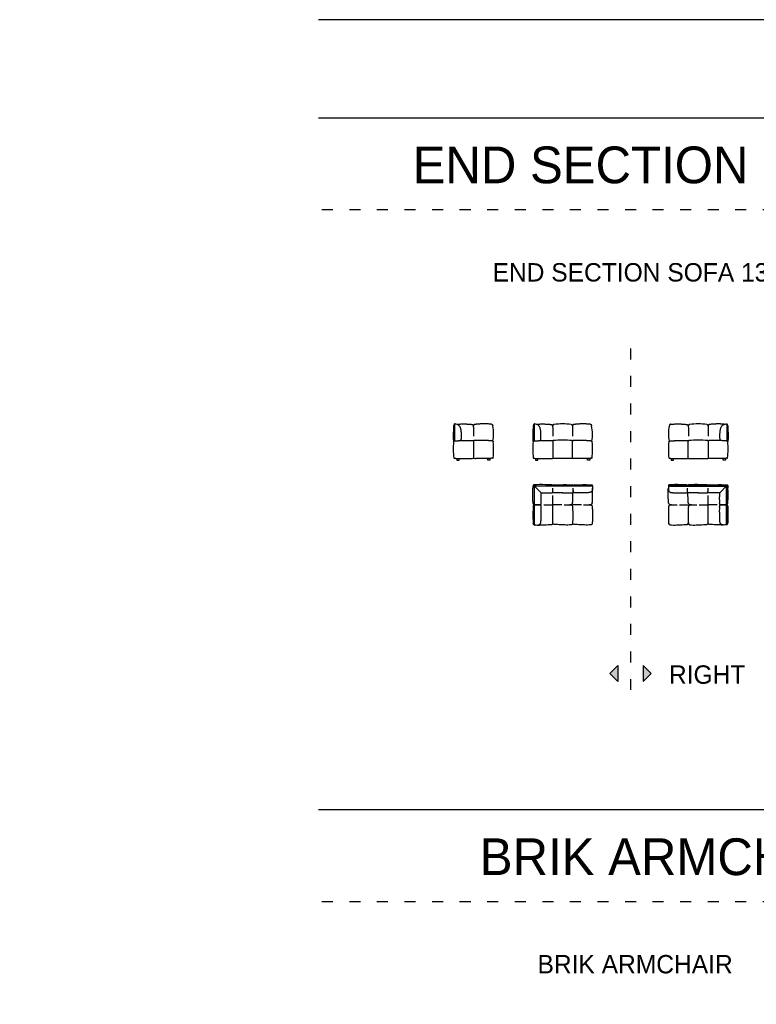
# Model space of a CAD drawing. Header units: millimetres. Extents: x -1609 to 20177350, y 5207 to 48962.
# Tile 2 of 14: x -1609 to 14427, y 25829 to 47265. Entities that reach past the tile are written whole.
import ezdxf

# ---------------------------------------------------------------- set-up
doc = ezdxf.new("R2010")
doc.units = ezdxf.units.MM
doc.linetypes.add('ACAD_ISO03W100', pattern=[30, 12, -18])
doc.layers.add('0. Text', color=7, linetype='Continuous')
doc.layers.add('1. Drawing', color=253, linetype='Continuous')
doc.styles.add('CENTURY_GOTHIC', font='GOTHIC.TTF')

msp = doc.modelspace()

# ---------------------------------------------------------------- hatches: boundary and pattern name
h = msp.add_hatch(color=256)
h.dxf.hatch_style = 1
h.paths.add_polyline_path([(11412, 33208), (11235, 33031), (11412, 32855)])
h = msp.add_hatch(color=256)
h.dxf.hatch_style = 1
h.paths.add_polyline_path([(11962, 32855), (12139, 33031), (11962, 33208)])

# ---------------------------------------------------------------- linework, layer by layer
for points in [[(59209, 47265), (4898, 47265)], [(11235, 33031), (11412, 33208), (11412, 32855), (11235, 33031)], [(12139, 33031), (11962, 33208), (11962, 32855), (12139, 33031)]]:
    msp.add_lwpolyline(points)
at = {"ltscale": 20}
for points in [[(59209, 45124), (4898, 45124)], [(59209, 30062), (4898, 30062)]]:
    msp.add_lwpolyline(points, dxfattribs=at)
at = {"linetype": 'ACAD_ISO03W100', "ltscale": 20}
for points in [[(59209, 43124), (4898, 43124)], [(11687, 40110), (11687, 32678)], [(59209, 28062), (4898, 28062)]]:
    msp.add_lwpolyline(points, dxfattribs=at)
at = {"layer": '1. Drawing', "linetype": 'Continuous'}
for p, q in [((7853, 38462), (7853, 38094)), ((7858, 38462), (7858, 38094)), ((8271, 38391), (8271, 38200)), ((9585, 38461), (9585, 38093)), ((9590, 38461), (9590, 38093)), ((9996, 38390), (9996, 38199)), ((10426, 38390), (10426, 38199)), ((12948, 38390), (12948, 38199)), ((13378, 38390), (13378, 38199)), ((13784, 38461), (13784, 38093)), ((13789, 38461), (13789, 38093)), ((8269, 38093), (8269, 38083)), ((8269, 38093), (8269, 38083)), ((9994, 38092), (9994, 38082)), ((9995, 38092), (9994, 38082)), ((10427, 38092), (10428, 38082)), ((10428, 38092), (10428, 38082)), ((12946, 38092), (12946, 38082)), ((12947, 38092), (12946, 38082)), ((13379, 38092), (13380, 38082)), ((13380, 38092), (13380, 38082)), ((9594, 37109), (9594, 36265)), ((9599, 37114), (10858, 37114)), ((10858, 37109), (9599, 37109)), ((9599, 36265), (9599, 37109)), ((12515, 37109), (13775, 37109)), ((13775, 37114), (12516, 37114)), ((13775, 36265), (13775, 37109)), ((13780, 37109), (13780, 36265))]:
    msp.add_line(p, q, dxfattribs=at)
for points in [[(7983, 38103), (7987, 38104), (7990, 38106), (7993, 38109), (7996, 38113), (7998, 38117), (8000, 38122), (8002, 38126), (8004, 38130), (8005, 38135), (8006, 38140), (8006, 38145), (8007, 38150), (8007, 38156), (8008, 38163), (8008, 38171), (8008, 38179), (8008, 38187), (8008, 38195), (8007, 38203), (8007, 38210), (8007, 38217), (8007, 38223), (8007, 38229), (8006, 38235), (8006, 38282), (8005, 38289), (8005, 38297), (8004, 38305), (8003, 38314), (8002, 38323), (8000, 38333), (7998, 38343), (7996, 38353), (7993, 38363), (7990, 38373), (7987, 38383), (7983, 38392), (7978, 38401), (7973, 38410), (7967, 38418), (7961, 38425), (7954, 38432), (7946, 38438), (7939, 38443), (7931, 38448), (7923, 38452), (7915, 38455)], [(8269, 38083), (8269, 37721)], [(9994, 38082), (9994, 37720)], [(10428, 37720), (10428, 38082)], [(12946, 37720), (12946, 38082)], [(13380, 38082), (13380, 37720)], [(7929, 37714), (8218, 37714)], [(8609, 37714), (8320, 37714)], [(10022, 37138), (10159, 37141), (10227, 37144), (10292, 37144), (10357, 37141), (10421, 37136)], [(10467, 37136), (10589, 37141), (10654, 37144), (10722, 37144), (10786, 37141), (10851, 37136)], [(10855, 37132), (10858, 37114)], [(10858, 37109), (10860, 37100), (10862, 37067), (10862, 37033)], [(12515, 37109), (12514, 37100), (12512, 37067), (12512, 37033)], [(12519, 37132), (12516, 37114)], [(12907, 37136), (12785, 37141), (12720, 37144), (12652, 37144), (12588, 37141), (12523, 37136)], [(13352, 37138), (13215, 37141), (13147, 37144), (13082, 37144), (13017, 37141), (12953, 37136)], [(9594, 36703), (9646, 36703), (9651, 36703), (9655, 36703), (9659, 36703), (9663, 36703), (9667, 36703), (9670, 36703), (9674, 36703), (9677, 36703), (9680, 36703), (9683, 36703), (9686, 36703), (9689, 36703), (9692, 36703), (9694, 36703), (9697, 36703), (9699, 36703), (9701, 36703), (9703, 36703), (9705, 36703), (9707, 36703), (9709, 36703), (9711, 36703), (9712, 36703), (9715, 36703), (9718, 36704), (9720, 36704), (9722, 36704), (9724, 36704), (9726, 36704), (9727, 36704), (9728, 36705), (9729, 36705), (9730, 36705), (9732, 36706), (9733, 36707), (9735, 36708), (9736, 36709), (9737, 36710), (9738, 36712), (9739, 36714), (9740, 36716), (9741, 36718), (9742, 36720), (9742, 36722), (9743, 36725), (9743, 36728), (9744, 36731), (9744, 36734), (9744, 36737), (9745, 36740), (9745, 36744), (9745, 36748), (9745, 36751), (9744, 36756), (9744, 36760), (9744, 36764), (9744, 36769), (9745, 36865), (9745, 36870), (9745, 36875), (9744, 36881), (9744, 36886), (9744, 36892), (9744, 36898), (9744, 36910), (9744, 36923), (9744, 36929), (9744, 36935), (9743, 36940), (9743, 36944)], [(9764, 36964), (9767, 36964), (9773, 36964), (9779, 36964), (9785, 36964), (9801, 36964), (9813, 36964), (9819, 36964), (9825, 36964), (9830, 36963), (9836, 36963), (9841, 36963), (9846, 36963), (9932, 36964), (9937, 36964), (9941, 36964), (9946, 36963), (9950, 36963), (9954, 36963), (9957, 36963), (9961, 36963), (9964, 36963), (9968, 36964), (9971, 36964), (9974, 36964), (9976, 36965), (9979, 36966), (9981, 36966), (9984, 36967), (9986, 36968), (9988, 36969), (9989, 36970), (9991, 36971), (9992, 36972), (9993, 36973), (9994, 36975), (9995, 36976), (9996, 36978), (9996, 36979), (9997, 36980), (9997, 36981), (9997, 36982), (9997, 36984), (9997, 36986), (9998, 36988), (9998, 36990), (9998, 36993), (9998, 36996), (9998, 36997), (9998, 36999), (9998, 37001), (9998, 37003), (9998, 37005), (9998, 37007), (9998, 37009), (9998, 37011), (9998, 37014), (9998, 37016), (9998, 37019), (9998, 37022), (9998, 37025), (9998, 37028), (9998, 37031), (9998, 37034), (9998, 37038), (9998, 37041), (9998, 37045), (9998, 37049), (9998, 37053), (9998, 37057), (9998, 37061), (9998, 37066)], [(10214, 36964), (10208, 36964), (10196, 36964), (10183, 36964), (10177, 36964), (10172, 36964), (10166, 36963), (10160, 36963), (10155, 36963), (10150, 36963), (10064, 36964), (10059, 36964), (10055, 36964), (10051, 36963), (10046, 36963), (10043, 36963), (10039, 36963), (10035, 36963), (10032, 36963), (10029, 36964), (10026, 36964), (10023, 36964), (10020, 36965), (10017, 36966), (10015, 36966), (10013, 36967), (10011, 36968), (10009, 36969), (10007, 36970), (10005, 36971), (10004, 36972), (10003, 36973), (10002, 36975), (10001, 36976), (10000, 36978), (10000, 36979), (10000, 36980), (9999, 36981), (9999, 36982), (9999, 36984), (9999, 36986), (9999, 36988), (9999, 36990), (9999, 36993), (9998, 36996), (9998, 36997), (9998, 36999), (9998, 37001), (9998, 37003), (9998, 37005), (9998, 37007), (9998, 37009), (9998, 37011), (9998, 37014), (9998, 37016), (9998, 37019), (9998, 37022), (9998, 37025), (9998, 37028), (9998, 37031), (9998, 37034), (9998, 37038), (9998, 37041), (9998, 37045), (9998, 37049), (9998, 37053), (9998, 37057), (9998, 37061), (9998, 37066)], [(9998, 36302), (9998, 36904)], [(9998, 36302), (9998, 36904)], [(9998, 36302), (9998, 36904)], [(9998, 36302), (9998, 36904)], [(10209, 36964), (10213, 36964), (10218, 36964), (10228, 36964), (10234, 36964), (10246, 36964), (10258, 36964), (10264, 36964), (10270, 36964), (10276, 36963), (10281, 36963), (10286, 36963), (10292, 36963), (10377, 36964), (10382, 36964), (10387, 36964), (10391, 36963), (10395, 36963), (10399, 36963), (10403, 36963), (10406, 36963), (10410, 36963), (10413, 36964), (10416, 36964), (10419, 36964), (10421, 36965), (10424, 36966), (10426, 36966), (10429, 36967), (10431, 36968), (10433, 36969), (10434, 36970), (10436, 36971), (10437, 36972), (10439, 36973), (10440, 36975), (10441, 36976), (10441, 36978), (10442, 36979), (10442, 36980), (10442, 36981), (10442, 36982), (10442, 36984), (10443, 36986), (10443, 36988), (10443, 36990), (10443, 36993), (10443, 36996), (10443, 36997), (10443, 36999), (10443, 37001), (10443, 37003), (10443, 37005), (10443, 37007), (10443, 37009), (10443, 37011), (10443, 37014), (10443, 37016), (10443, 37019), (10443, 37022), (10443, 37025), (10443, 37028), (10443, 37031), (10443, 37034), (10443, 37038), (10443, 37041), (10443, 37045), (10443, 37049), (10443, 37053), (10443, 37057), (10443, 37061), (10443, 37066)], [(10583, 36963), (10509, 36964), (10505, 36964), (10500, 36964), (10496, 36963), (10492, 36963), (10488, 36963), (10484, 36963), (10481, 36963), (10477, 36963), (10474, 36964), (10471, 36964), (10468, 36964), (10465, 36965), (10463, 36966), (10460, 36966), (10458, 36967), (10456, 36968), (10454, 36969), (10452, 36970), (10451, 36971), (10449, 36972), (10448, 36973), (10447, 36975), (10446, 36976), (10445, 36978), (10445, 36979), (10445, 36980), (10445, 36981), (10444, 36982), (10444, 36984), (10444, 36986), (10444, 36988), (10444, 36990), (10444, 36993), (10444, 36996), (10444, 36997), (10444, 36999), (10444, 37001), (10444, 37003), (10444, 37005), (10444, 37007), (10444, 37009), (10444, 37011), (10443, 37014), (10443, 37016), (10443, 37019), (10443, 37022), (10443, 37025), (10443, 37028), (10443, 37031), (10443, 37034), (10443, 37038), (10443, 37041), (10443, 37045), (10443, 37049), (10443, 37053), (10443, 37057), (10443, 37061), (10443, 37066)], [(10862, 37073), (10862, 37070), (10862, 37067), (10862, 37062), (10861, 37057), (10861, 37052), (10861, 37048), (10860, 37044), (10860, 37040), (10859, 37036), (10859, 37033), (10859, 37030), (10858, 37027), (10858, 37025), (10857, 37022), (10857, 37020), (10856, 37018), (10856, 37016), (10856, 37015), (10855, 37013), (10855, 37012), (10854, 37011), (10853, 37008), (10852, 37006), (10852, 37005), (10851, 37003), (10849, 37000), (10847, 36997), (10846, 36994), (10844, 36992), (10842, 36990), (10839, 36987), (10838, 36986), (10836, 36985), (10835, 36984), (10833, 36983), (10831, 36982), (10830, 36981), (10828, 36980), (10825, 36979), (10823, 36978), (10821, 36977), (10818, 36976), (10815, 36975), (10812, 36974), (10809, 36974), (10806, 36973), (10802, 36972), (10799, 36972), (10795, 36971), (10788, 36970), (10780, 36969), (10773, 36969), (10765, 36968), (10758, 36968), (10751, 36967), (10737, 36967), (10723, 36966), (10716, 36966), (10709, 36965), (10705, 36965), (10701, 36965), (10697, 36965), (10693, 36965), (10689, 36965), (10681, 36965), (10676, 36965), (10671, 36965), (10666, 36965), (10661, 36964), (10655, 36964), (10649, 36964), (10643, 36964), (10637, 36964), (10625, 36964), (10613, 36964), (10607, 36964), (10601, 36964), (10595, 36963), (10590, 36963), (10583, 36963)], [(12512, 37073), (12512, 37070), (12512, 37067), (12512, 37062), (12513, 37057), (12513, 37052), (12513, 37048), (12514, 37044), (12514, 37040), (12515, 37036), (12515, 37033), (12515, 37030), (12516, 37027), (12516, 37025), (12517, 37022), (12517, 37020), (12518, 37018), (12518, 37016), (12518, 37015), (12519, 37013), (12519, 37012), (12520, 37011), (12521, 37008), (12522, 37006), (12522, 37005), (12523, 37003), (12525, 37000), (12527, 36997), (12528, 36994), (12530, 36992), (12532, 36990), (12535, 36987), (12536, 36986), (12538, 36985), (12539, 36984), (12541, 36983), (12543, 36982), (12544, 36981), (12546, 36980), (12549, 36979), (12551, 36978), (12553, 36977), (12556, 36976), (12559, 36975), (12562, 36974), (12565, 36974), (12568, 36973), (12572, 36972), (12575, 36972), (12579, 36971), (12586, 36970), (12594, 36969), (12601, 36969), (12609, 36968), (12616, 36968), (12623, 36967), (12637, 36967), (12651, 36966), (12658, 36966), (12665, 36965), (12669, 36965), (12673, 36965), (12677, 36965), (12681, 36965), (12685, 36965), (12693, 36965), (12698, 36965), (12703, 36965), (12708, 36965), (12713, 36964), (12719, 36964), (12725, 36964), (12731, 36964), (12737, 36964), (12749, 36964), (12761, 36964), (12767, 36964), (12773, 36964), (12778, 36963), (12784, 36963), (12790, 36963)], [(12790, 36963), (12865, 36964), (12869, 36964), (12874, 36964), (12878, 36963), (12882, 36963), (12886, 36963), (12890, 36963), (12893, 36963), (12897, 36963), (12900, 36964), (12903, 36964), (12906, 36964), (12909, 36965), (12911, 36966), (12914, 36966), (12916, 36967), (12918, 36968), (12920, 36969), (12922, 36970), (12923, 36971), (12925, 36972), (12926, 36973), (12927, 36975), (12928, 36976), (12929, 36978), (12929, 36979), (12929, 36980), (12929, 36981), (12930, 36982), (12930, 36984), (12930, 36986), (12930, 36988), (12930, 36990), (12930, 36993), (12930, 36996), (12930, 36997), (12930, 36999), (12930, 37001), (12930, 37003), (12930, 37005), (12930, 37007), (12930, 37009), (12930, 37011), (12930, 37014), (12930, 37016), (12930, 37019), (12930, 37022), (12930, 37025), (12930, 37028), (12930, 37031), (12931, 37034), (12931, 37038), (12931, 37041), (12931, 37045), (12931, 37049), (12931, 37053), (12931, 37057), (12931, 37061), (12931, 37066)], [(13165, 36964), (13161, 36964), (13155, 36964), (13146, 36964), (13140, 36964), (13128, 36964), (13116, 36964), (13110, 36964), (13104, 36964), (13098, 36963), (13093, 36963), (13088, 36963), (13082, 36963), (12996, 36964), (12992, 36964), (12987, 36964), (12983, 36963), (12979, 36963), (12975, 36963), (12971, 36963), (12968, 36963), (12964, 36963), (12961, 36964), (12958, 36964), (12955, 36964), (12952, 36965), (12950, 36966), (12948, 36966), (12945, 36967), (12943, 36968), (12941, 36969), (12940, 36970), (12938, 36971), (12937, 36972), (12935, 36973), (12934, 36975), (12933, 36976), (12933, 36978), (12932, 36979), (12932, 36980), (12932, 36981), (12932, 36982), (12932, 36984), (12931, 36986), (12931, 36988), (12931, 36990), (12931, 36993), (12931, 36996), (12931, 36997), (12931, 36999), (12931, 37001), (12931, 37003), (12931, 37005), (12931, 37007), (12931, 37009), (12931, 37011), (12931, 37014), (12931, 37016), (12931, 37019), (12931, 37022), (12931, 37025), (12931, 37028), (12931, 37031), (12931, 37034), (12931, 37038), (12931, 37041), (12931, 37045), (12931, 37049), (12931, 37053), (12931, 37057), (12931, 37061), (12931, 37066)], [(13160, 36964), (13166, 36964), (13178, 36964), (13191, 36964), (13197, 36964), (13202, 36964), (13208, 36963), (13214, 36963), (13219, 36963), (13224, 36963), (13310, 36964), (13315, 36964), (13319, 36964), (13323, 36963), (13327, 36963), (13331, 36963), (13335, 36963), (13339, 36963), (13342, 36963), (13345, 36964), (13348, 36964), (13351, 36964), (13354, 36965), (13357, 36966), (13359, 36966), (13361, 36967), (13363, 36968), (13365, 36969), (13367, 36970), (13369, 36971), (13370, 36972), (13371, 36973), (13372, 36975), (13373, 36976), (13374, 36978), (13374, 36979), (13374, 36980), (13375, 36981), (13375, 36982), (13375, 36984), (13375, 36986), (13375, 36988), (13375, 36990), (13375, 36993), (13376, 36996), (13376, 36997), (13376, 36999), (13376, 37001), (13376, 37003), (13376, 37005), (13376, 37007), (13376, 37009), (13376, 37011), (13376, 37014), (13376, 37016), (13376, 37019), (13376, 37022), (13376, 37025), (13376, 37028), (13376, 37031), (13376, 37034), (13376, 37038), (13376, 37041), (13376, 37045), (13376, 37049), (13376, 37053), (13376, 37057), (13376, 37061), (13376, 37066)], [(13610, 36964), (13606, 36964), (13601, 36964), (13595, 36964), (13589, 36964), (13573, 36964), (13561, 36964), (13555, 36964), (13549, 36964), (13544, 36963), (13538, 36963), (13533, 36963), (13528, 36963), (13442, 36964), (13437, 36964), (13433, 36964), (13428, 36963), (13424, 36963), (13420, 36963), (13417, 36963), (13413, 36963), (13410, 36963), (13406, 36964), (13403, 36964), (13400, 36964), (13398, 36965), (13395, 36966), (13393, 36966), (13390, 36967), (13388, 36968), (13386, 36969), (13385, 36970), (13383, 36971), (13382, 36972), (13381, 36973), (13379, 36975), (13379, 36976), (13378, 36978), (13378, 36979), (13377, 36980), (13377, 36981), (13377, 36982), (13377, 36984), (13377, 36986), (13376, 36988), (13376, 36990), (13376, 36993), (13376, 36996), (13376, 36997), (13376, 36999), (13376, 37001), (13376, 37003), (13376, 37005), (13376, 37007), (13376, 37009), (13376, 37011), (13376, 37014), (13376, 37016), (13376, 37019), (13376, 37022), (13376, 37025), (13376, 37028), (13376, 37031), (13376, 37034), (13376, 37038), (13376, 37041), (13376, 37045), (13376, 37049), (13376, 37053), (13376, 37057), (13376, 37061), (13376, 37066)], [(13376, 36302), (13376, 36904)], [(13376, 36302), (13376, 36904)], [(13376, 36302), (13376, 36904)], [(13376, 36302), (13376, 36904)], [(13780, 36703), (13728, 36703), (13723, 36703), (13719, 36703), (13715, 36703), (13711, 36703), (13707, 36703), (13704, 36703), (13700, 36703), (13697, 36703), (13694, 36703), (13691, 36703), (13688, 36703), (13685, 36703), (13682, 36703), (13680, 36703), (13677, 36703), (13675, 36703), (13673, 36703), (13671, 36703), (13669, 36703), (13667, 36703), (13665, 36703), (13663, 36703), (13662, 36703), (13659, 36703), (13656, 36704), (13654, 36704), (13652, 36704), (13650, 36704), (13648, 36704), (13647, 36704), (13646, 36705), (13645, 36705), (13644, 36705), (13642, 36706), (13641, 36707), (13639, 36708), (13638, 36709), (13637, 36710), (13636, 36712), (13635, 36714), (13634, 36716), (13633, 36718), (13632, 36720), (13632, 36722), (13631, 36725), (13631, 36728), (13630, 36731), (13630, 36734), (13630, 36737), (13629, 36740), (13629, 36744), (13629, 36748), (13629, 36751), (13630, 36756), (13630, 36760), (13630, 36764), (13630, 36769), (13629, 36865), (13629, 36870), (13629, 36875), (13630, 36881), (13630, 36886), (13630, 36892), (13630, 36898), (13630, 36910), (13630, 36923), (13630, 36929), (13630, 36935), (13631, 36940), (13631, 36944)], [(9662, 36264), (9664, 36264), (9668, 36264), (9672, 36265), (9675, 36265), (9678, 36266), (9681, 36266), (9683, 36266), (9686, 36267), (9688, 36267), (9690, 36268), (9692, 36268), (9693, 36269), (9695, 36269), (9696, 36270), (9697, 36270), (9700, 36271), (9702, 36272), (9703, 36273), (9705, 36273), (9708, 36275), (9711, 36277), (9713, 36279), (9716, 36280), (9718, 36283), (9721, 36285), (9722, 36286), (9723, 36288), (9724, 36289), (9725, 36291), (9726, 36293), (9727, 36295), (9728, 36297), (9729, 36299), (9730, 36301), (9731, 36304), (9732, 36306), (9733, 36309), (9734, 36312), (9734, 36315), (9735, 36318), (9736, 36322), (9736, 36325), (9737, 36329), (9738, 36336), (9739, 36344), (9739, 36352), (9740, 36359), (9740, 36366), (9741, 36373), (9741, 36387), (9742, 36401), (9742, 36408), (9742, 36415), (9743, 36419), (9743, 36423), (9743, 36427), (9743, 36431), (9743, 36435), (9743, 36440), (9743, 36445), (9743, 36450), (9743, 36455), (9743, 36460), (9743, 36466), (9744, 36472), (9744, 36477), (9744, 36483), (9744, 36506), (9744, 36518), (9744, 36524), (9744, 36530), (9744, 36535), (9745, 36541), (9745, 36546), (9745, 36551), (9744, 36637), (9744, 36642), (9744, 36646), (9744, 36651), (9745, 36655), (9745, 36659), (9745, 36662), (9745, 36666), (9744, 36669), (9744, 36673), (9744, 36676), (9743, 36678), (9743, 36681), (9742, 36684), (9742, 36686), (9741, 36688), (9740, 36691), (9739, 36692), (9738, 36694), (9737, 36696), (9736, 36697), (9735, 36698), (9733, 36699), (9732, 36700), (9730, 36701), (9729, 36701), (9728, 36702), (9727, 36702), (9726, 36702), (9724, 36702), (9722, 36702), (9720, 36702), (9718, 36703), (9715, 36703), (9712, 36703), (9711, 36703), (9709, 36703), (9707, 36703), (9705, 36703), (9703, 36703), (9701, 36703), (9699, 36703), (9697, 36703), (9694, 36703), (9692, 36703), (9689, 36703), (9686, 36703), (9683, 36703), (9680, 36703), (9677, 36703), (9674, 36703), (9670, 36703), (9667, 36703), (9663, 36703), (9659, 36703), (9655, 36703), (9651, 36703), (9646, 36703), (9594, 36703)], [(9801, 36705), (9998, 36705)], [(10192, 36705), (9998, 36705)], [(10621, 36705), (10428, 36705)], [(12753, 36705), (12946, 36705)], [(13182, 36705), (13376, 36705)], [(13573, 36705), (13376, 36705)], [(13712, 36264), (13710, 36264), (13706, 36264), (13702, 36265), (13699, 36265), (13696, 36266), (13693, 36266), (13691, 36266), (13688, 36267), (13686, 36267), (13684, 36268), (13682, 36268), (13681, 36269), (13679, 36269), (13678, 36270), (13677, 36270), (13674, 36271), (13672, 36272), (13671, 36273), (13669, 36273), (13666, 36275), (13663, 36277), (13661, 36279), (13658, 36280), (13656, 36283), (13653, 36285), (13652, 36286), (13651, 36288), (13650, 36289), (13649, 36291), (13648, 36293), (13647, 36295), (13646, 36297), (13645, 36299), (13644, 36301), (13643, 36304), (13642, 36306), (13641, 36309), (13640, 36312), (13640, 36315), (13639, 36318), (13638, 36322), (13638, 36325), (13637, 36329), (13636, 36336), (13635, 36344), (13635, 36352), (13634, 36359), (13634, 36366), (13633, 36373), (13633, 36387), (13632, 36401), (13632, 36408), (13632, 36415), (13631, 36419), (13631, 36423), (13631, 36427), (13631, 36431), (13631, 36435), (13631, 36440), (13631, 36445), (13631, 36450), (13631, 36455), (13631, 36460), (13631, 36466), (13630, 36472), (13630, 36477), (13630, 36483), (13630, 36506), (13630, 36518), (13630, 36524), (13630, 36530), (13630, 36535), (13629, 36541), (13629, 36546), (13629, 36551), (13630, 36637), (13630, 36642), (13630, 36646), (13630, 36651), (13629, 36655), (13629, 36659), (13629, 36662), (13629, 36666), (13630, 36669), (13630, 36673), (13630, 36676), (13631, 36678), (13631, 36681), (13632, 36684), (13632, 36686), (13633, 36688), (13634, 36691), (13635, 36692), (13636, 36694), (13637, 36696), (13638, 36697), (13639, 36698), (13641, 36699), (13642, 36700), (13644, 36701), (13645, 36701), (13646, 36702), (13647, 36702), (13648, 36702), (13650, 36702), (13652, 36702), (13654, 36702), (13656, 36703), (13659, 36703), (13662, 36703), (13663, 36703), (13665, 36703), (13667, 36703), (13669, 36703), (13671, 36703), (13673, 36703), (13675, 36703), (13677, 36703), (13680, 36703), (13682, 36703), (13685, 36703), (13688, 36703), (13691, 36703), (13694, 36703), (13697, 36703), (13700, 36703), (13704, 36703), (13707, 36703), (13711, 36703), (13715, 36703), (13719, 36703), (13723, 36703), (13728, 36703), (13780, 36703)]]:
    msp.add_lwpolyline(points, dxfattribs=at)
at = {"layer": '1. Drawing'}
for points in [[(7909, 37714), (7909, 37674), (7959, 37674), (7959, 37714)], [(8629, 37714), (8629, 37674), (8579, 37674), (8579, 37714)], [(9621, 37714), (9621, 37674), (9671, 37674), (9671, 37714)], [(10802, 37714), (10802, 37674), (10752, 37674), (10752, 37714)], [(12572, 37714), (12572, 37674), (12622, 37674), (12622, 37714)], [(13753, 37714), (13753, 37674), (13703, 37674), (13703, 37714)]]:
    msp.add_lwpolyline(points, dxfattribs=at)
at = {"layer": '1. Drawing', "linetype": 'Continuous'}
for points in [[(9568, 37114, 0.020557), (9564, 37069)], [(9594, 37112), (9578, 37128, 0.620427), (9570, 37125), (9568, 37114)], [(9976, 37138), (9837, 37141), (9769, 37144), (9704, 37144), (9640, 37141), (9582, 37136, 0.633573), (9579, 37128), (9749, 36959)], [(13398, 37138), (13537, 37141), (13605, 37144), (13670, 37144), (13734, 37141), (13792, 37136, -0.633573), (13795, 37128), (13625, 36959)], [(13780, 37112), (13796, 37128, -0.620427), (13804, 37125), (13806, 37114)], [(13806, 37114, -0.020557), (13810, 37069)], [(9743, 36944, -0.423775), (9764, 36964)], [(13631, 36944, 0.423775), (13610, 36964)]]:
    msp.add_lwpolyline(points, format="xyb", dxfattribs=at)
for centre, radius, start, end in [((7855, 38462), 2.5, 360, 180), ((6951, 38302), 1324, 3.8787, 5.5982), ((7902, 38242), 807, 349.0819, 12.7348), ((9587, 38461), 2.5, 360, 180), ((8676, 38301), 1324, 3.8787, 5.5982), ((10211, 37049), 1415, 82.4138, 97.5862), ((11746, 38301), 1324, 174.4018, 176.1213), ((10054, 38241), 807, 349.0819, 12.7348), ((13320, 38241), 807, 167.2652, 190.9181), ((11628, 38301), 1324, 3.8787, 5.5982), ((13163, 37049), 1415, 82.4138, 97.5862), ((14698, 38301), 1324, 174.4018, 176.1213), ((13787, 38461), 2.5, 0, 180), ((9518, 37916), 1689, 174.494, 186.3822), ((8259, 38093), 10, 1.972, 87.737), ((8279, 38093), 10, 92.263, 178.028), ((7020, 37916), 1689, 353.6178, 5.506), ((11250, 37915), 1689, 174.494, 186.3822), ((9984, 38092), 10, 1.972, 87.737), ((10005, 38092), 10, 92.263, 178.028), ((10211, 36405), 1709, 83.0666, 96.9334), ((10417, 38092), 10, 1.972, 87.737), ((10438, 38092), 10, 92.263, 178.028), ((9173, 37915), 1689, 353.6178, 5.506), ((14201, 37915), 1689, 174.494, 186.3822), ((12936, 38092), 10, 1.972, 87.737), ((12957, 38092), 10, 92.263, 178.028), ((13163, 36405), 1709, 83.0666, 96.9334), ((13369, 38092), 10, 1.972, 87.737), ((13390, 38092), 10, 92.263, 178.028), ((12124, 37915), 1689, 353.6178, 5.506), ((7849, 37730), 10, 189.7256, 266.9176), ((8689, 37730), 10, 273.0824, 350.2744), ((9581, 37729), 10, 189.7256, 266.9176), ((10841, 37729), 10, 273.0824, 350.2744), ((12533, 37729), 10, 189.7256, 266.9176), ((13793, 37729), 10, 273.0824, 350.2744), ((8220, 38136), 422, 269.8238, 276.0795), ((8319, 38136), 422, 263.9205, 270.1762), ((9599, 37109), 5, 90, 180), ((9975, 37114), 23.4, 0.3007, 90.0859), ((10022, 37114), 23.4, 89.9141, 179.6993), ((10420, 37112), 23.8, 5.84, 89.7258), ((10467, 37112), 23.4, 89.9141, 174.9592), ((10859, 37112), 2.5, 270, 90), ((12515, 37112), 2.5, 90, 270), ((12907, 37112), 23.4, 5.0408, 90.0859), ((12954, 37112), 23.8, 90.2742, 174.16), ((13352, 37114), 23.4, 0.3007, 90.0859), ((13399, 37114), 23.4, 89.9141, 179.6993), ((13775, 37109), 5, 0, 90), ((9594, 36726), 23.4, 179.9141, 269.6993), ((9594, 36680), 23.4, 90.3007, 180.0859), ((10256, 38240), 1536, 269.4413, 275.4373), ((10683, 38304), 1600, 269.4526, 275.327), ((12691, 38304), 1600, 264.673, 270.5474), ((13118, 38240), 1536, 264.5627, 270.5587), ((13780, 36726), 23.4, 270.3007, 0.0859), ((13780, 36680), 23.4, 359.9141, 89.6993), ((9596, 36265), 2.5, 180, 0), ((13778, 36265), 2.5, 180, 0)]:
    msp.add_arc(centre, radius, start, end, dxfattribs=at)
at = {"layer": '1. Drawing', "linetype": 'Continuous', "extrusion": (0, 0, -1)}
for centre, radius, start, end in [((-9591, 38302), 1324, 3.8787, 5.5982), ((-11317, 38301), 1324, 3.8787, 5.5982), ((-9105, 38301), 1324, 174.4018, 176.1213), ((-14269, 38301), 1324, 3.8787, 5.5982), ((-12057, 38301), 1324, 174.4018, 176.1213), ((-7855, 38075), 18.2, 9.5878, 85.52), ((-8683, 38074), 18.8, 95.4717, 169.0908), ((-9587, 38074), 18.2, 9.5878, 85.52), ((-10835, 38073), 18.8, 95.4717, 169.0908), ((-12539, 38073), 18.8, 10.9092, 84.5283), ((-13787, 38074), 18.2, 94.48, 170.4122), ((-8264, 37721), 5, 183.1488, 267.8066), ((-8274, 37721), 5, 272.1934, 356.8512), ((-9989, 37720), 5, 183.1488, 267.8066), ((-9999, 37720), 5, 272.1934, 356.8512), ((-10423, 37720), 5, 183.1488, 267.8066), ((-10433, 37720), 5, 272.1934, 356.8512), ((-12941, 37720), 5, 183.1488, 267.8066), ((-12951, 37720), 5, 272.1934, 356.8512), ((-13375, 37720), 5, 183.1488, 267.8066), ((-13385, 37720), 5, 272.1934, 356.8512), ((-10256, 35168), 1536, 89.4413, 95.4373), ((-10400, 36736), 25, 185.4381, 264.5627), ((-10400, 36672), 25, 95.4373, 174.5619), ((-10683, 35104), 1600, 89.4526, 95.327), ((-10829, 36736), 25, 185.4381, 264.5627), ((-10829, 36672), 25, 95.4373, 174.5619), ((-12545, 36736), 25, 275.4373, 354.5619), ((-12545, 36672), 25, 5.4381, 84.5627), ((-12691, 35104), 1600, 84.673, 90.5474), ((-12974, 36736), 25, 275.4373, 354.5619), ((-12974, 36672), 25, 5.4381, 84.5627), ((-13118, 35168), 1536, 84.5627, 90.5587), ((-9597, 36295), 25, 275.4373, 354.5619), ((-10400, 36295), 25, 185.4381, 264.5627), ((-10829, 36295), 25, 185.4381, 264.5627), ((-12545, 36295), 25, 275.4373, 354.5619), ((-12974, 36295), 25, 275.4373, 354.5619), ((-13777, 36295), 25, 185.4381, 264.5627)]:
    msp.add_arc(centre, radius, start, end, dxfattribs=at)
at = {"layer": '1. Drawing', "linetype": 'Continuous'}
for points, knots in [([(7853, 38459), (7849, 38455), (7838, 38440), (7833, 38358), (7828, 38187), (7834, 38068), (7835, 38099), (7983, 38103)], [497.96041, 497.96041, 497.96041, 497.96041, 531.785111, 584.963622, 638.142133, 691.320644, 737.784074, 737.784074, 737.784074, 737.784074]), ([(7870, 38464), (7864, 38465), (7862, 38464), (7858, 38462), (7858, 38462)], [436.939, 436.939, 436.939, 436.939, 478.6066, 482.5801, 482.5801, 482.5801, 482.5801]), ([(9585, 38458), (9581, 38454), (9570, 38439), (9565, 38358), (9560, 38186), (9566, 38068), (9567, 38098), (9715, 38102)], [497.96041, 497.96041, 497.96041, 497.96041, 531.785111, 584.963622, 638.142133, 691.320644, 737.784074, 737.784074, 737.784074, 737.784074]), ([(9602, 38463), (9597, 38464), (9595, 38463), (9590, 38461), (9590, 38461)], [436.939, 436.939, 436.939, 436.939, 478.6066, 482.5801, 482.5801, 482.5801, 482.5801]), ([(9715, 38102), (9724, 38102), (9735, 38124), (9740, 38150), (9739, 38211), (9738, 38294), (9726, 38400), (9672, 38444), (9650, 38453), (9647, 38454)], [0, 0, 0, 0, 53.178511, 106.357022, 159.535533, 212.714044, 319.071066, 372.249577, 383.369742, 383.369742, 383.369742, 383.369742]), ([(13659, 38102), (13650, 38102), (13639, 38124), (13634, 38150), (13635, 38211), (13636, 38294), (13648, 38400), (13702, 38444), (13724, 38453), (13727, 38454)], [0, 0, 0, 0, 53.178511, 106.357022, 159.535533, 212.714044, 319.071066, 372.249577, 383.369742, 383.369742, 383.369742, 383.369742]), ([(13789, 38458), (13793, 38454), (13804, 38439), (13809, 38358), (13814, 38186), (13808, 38068), (13807, 38098), (13659, 38102)], [497.96041, 497.96041, 497.96041, 497.96041, 531.785111, 584.963622, 638.142133, 691.320644, 737.784074, 737.784074, 737.784074, 737.784074]), ([(13772, 38463), (13777, 38464), (13779, 38463), (13784, 38461), (13784, 38461)], [436.939, 436.939, 436.939, 436.939, 478.6066, 482.5801, 482.5801, 482.5801, 482.5801]), ([(9594, 36270), (9649, 36262), (9771, 36265), (9818, 36268), (9908, 36272), (9941, 36275), (9978, 36278), (9993, 36282), (9998, 36287), (9998, 36302)], [13.742278, 13.742278, 13.742278, 13.742278, 63.156244, 126.312488, 189.468732, 252.624976, 315.781221, 378.937465, 505.249953, 505.249953, 505.249953, 505.249953]), ([(10402, 36270), (10348, 36262), (10225, 36265), (10178, 36268), (10088, 36272), (10055, 36275), (10019, 36278), (10003, 36282), (9998, 36287), (9998, 36302)], [13.742278, 13.742278, 13.742278, 13.742278, 63.156244, 126.312488, 189.468732, 252.624976, 315.781221, 378.937465, 505.249953, 505.249953, 505.249953, 505.249953]), ([(10832, 36270), (10777, 36262), (10651, 36265), (10608, 36268), (10518, 36272), (10485, 36275), (10448, 36278), (10433, 36282), (10428, 36287), (10428, 36302)], [13.742278, 13.742278, 13.742278, 13.742278, 63.156244, 126.312488, 189.468732, 252.624976, 315.781221, 378.937465, 505.249953, 505.249953, 505.249953, 505.249953]), ([(12542, 36270), (12597, 36262), (12723, 36265), (12766, 36268), (12856, 36272), (12889, 36275), (12926, 36278), (12941, 36282), (12946, 36287), (12946, 36302)], [13.742278, 13.742278, 13.742278, 13.742278, 63.156244, 126.312488, 189.468732, 252.624976, 315.781221, 378.937465, 505.249953, 505.249953, 505.249953, 505.249953]), ([(12972, 36270), (13026, 36262), (13149, 36265), (13196, 36268), (13286, 36272), (13319, 36275), (13355, 36278), (13371, 36282), (13376, 36287), (13376, 36302)], [13.742278, 13.742278, 13.742278, 13.742278, 63.156244, 126.312488, 189.468732, 252.624976, 315.781221, 378.937465, 505.249953, 505.249953, 505.249953, 505.249953]), ([(13780, 36270), (13725, 36262), (13603, 36265), (13556, 36268), (13466, 36272), (13433, 36275), (13396, 36278), (13381, 36282), (13376, 36287), (13376, 36302)], [13.742278, 13.742278, 13.742278, 13.742278, 63.156244, 126.312488, 189.468732, 252.624976, 315.781221, 378.937465, 505.249953, 505.249953, 505.249953, 505.249953])]:
    msp.add_open_spline(points, degree=3, knots=knots, dxfattribs=at)
for points in [[(7858, 38461), (7858, 38461), (7858, 38461), (7858, 38461)], [(7915, 38455), (7896, 38462), (7879, 38464), (7870, 38464)], [(9590, 38460), (9590, 38460), (9590, 38460), (9590, 38460)], [(9647, 38454), (9628, 38461), (9611, 38463), (9602, 38463)], [(13727, 38454), (13746, 38461), (13763, 38463), (13772, 38463)], [(13784, 38460), (13784, 38460), (13784, 38460), (13784, 38460)]]:
    msp.add_open_spline(points, degree=3, dxfattribs=at)
for points, weights in [([(7904, 38458), (8092, 38473), (8243, 38453)], [0.998842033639, 0.991945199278, 1]), ([(8243, 38453), (8266, 38450), (8268, 38431)], [1, 0.783852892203, 1]), ([(8299, 38453), (8276, 38450), (8274, 38431)], [1, 0.783852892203, 1]), ([(8661, 38459), (8471, 38475), (8299, 38453)], [1, 0.991321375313, 1]), ([(8661, 38459), (8685, 38457), (8689, 38420)], [1, 0.941308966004, 0.989832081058]), ([(8661, 38459), (8685, 38457), (8689, 38420)], [1, 0.941308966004, 0.989832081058]), ([(9636, 38458), (9814, 38472), (9968, 38452)], [0.998842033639, 0.991945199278, 1]), ([(9969, 38452), (9991, 38449), (9993, 38430)], [1, 0.783852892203, 1]), ([(10024, 38452), (10002, 38449), (10000, 38430)], [1, 0.783852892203, 1]), ([(10398, 38452), (10420, 38449), (10422, 38430)], [1, 0.783852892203, 1]), ([(10454, 38452), (10431, 38449), (10429, 38430)], [1, 0.783852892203, 1]), ([(10813, 38458), (10620, 38474), (10454, 38452)], [1, 0.991321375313, 1]), ([(10813, 38458), (10837, 38456), (10841, 38419)], [1, 0.941308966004, 0.989832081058]), ([(10813, 38458), (10837, 38456), (10841, 38419)], [1, 0.941308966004, 0.989832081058]), ([(12561, 38458), (12537, 38456), (12533, 38419)], [1, 0.941308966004, 0.989832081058]), ([(12561, 38458), (12537, 38456), (12533, 38419)], [1, 0.941308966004, 0.989832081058]), ([(12561, 38458), (12754, 38474), (12920, 38452)], [1, 0.991321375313, 1]), ([(12920, 38452), (12943, 38449), (12945, 38430)], [1, 0.783852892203, 1]), ([(12976, 38452), (12953, 38449), (12952, 38430)], [1, 0.783852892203, 1]), ([(13350, 38452), (13372, 38449), (13374, 38430)], [1, 0.783852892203, 1]), ([(13405, 38452), (13383, 38449), (13381, 38430)], [1, 0.783852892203, 1]), ([(13738, 38458), (13560, 38472), (13406, 38452)], [0.998842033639, 0.991945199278, 1]), ([(7853, 38093), (8003, 38109), (8259, 38103)], [1, 0.995363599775, 0.99991323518]), ([(8685, 38093), (8535, 38109), (8279, 38103)], [1, 0.995363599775, 0.99991323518]), ([(9585, 38092), (9735, 38108), (9984, 38102)], [1, 0.995363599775, 0.99991323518]), ([(10837, 38092), (10687, 38108), (10438, 38102)], [1, 0.995363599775, 0.99991323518]), ([(12537, 38092), (12687, 38108), (12936, 38102)], [1, 0.995363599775, 0.99991323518]), ([(13789, 38092), (13639, 38108), (13390, 38102)], [1, 0.995363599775, 0.99991323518]), ([(7849, 37720), (7887, 37713), (7929, 37714)], [0.995358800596, 0.987880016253, 0.98923551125]), ([(8689, 37720), (8651, 37713), (8609, 37714)], [0.995358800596, 0.987880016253, 0.98923551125]), ([(9581, 37719), (9620, 37712), (9661, 37713)], [0.995358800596, 0.987880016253, 0.98923551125]), ([(9661, 37713), (9915, 37709), (9990, 37715)], [0.999305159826, 0.994014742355, 0.999655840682]), ([(10423, 37715), (10074, 37709), (9999, 37715)], [0.999305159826, 0.994014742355, 0.999655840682]), ([(10761, 37713), (10507, 37709), (10433, 37715)], [0.999305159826, 0.994014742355, 0.999655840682]), ([(10841, 37719), (10803, 37712), (10761, 37713)], [0.995358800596, 0.987880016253, 0.98923551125]), ([(12533, 37719), (12571, 37712), (12612, 37713)], [0.995358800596, 0.987880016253, 0.98923551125]), ([(12612, 37713), (12867, 37709), (12941, 37715)], [0.999305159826, 0.994014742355, 0.999655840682]), ([(12951, 37715), (13300, 37709), (13375, 37715)], [0.999305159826, 0.994014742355, 0.999655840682]), ([(13713, 37713), (13459, 37709), (13384, 37715)], [0.999305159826, 0.994014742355, 0.999655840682]), ([(13793, 37719), (13754, 37712), (13713, 37713)], [0.995358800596, 0.987880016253, 0.98923551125]), ([(10851, 37136), (10854, 37135), (10855, 37132)], [1, 0.803670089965, 1]), ([(12523, 37136), (12519, 37135), (12519, 37132)], [1, 0.803670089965, 1]), ([(9570, 36727), (9558, 36798), (9564, 37069)], [0.998866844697, 0.993813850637, 0.998866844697]), ([(10425, 36733), (10436, 36785), (10434, 36970)], [0.998866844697, 0.994856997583, 0.997211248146]), ([(10854, 36733), (10868, 36798), (10862, 37069)], [0.998866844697, 0.993813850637, 0.998866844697]), ([(12520, 36733), (12506, 36798), (12512, 37069)], [0.998866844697, 0.993813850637, 0.998866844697]), ([(12949, 36733), (12938, 36785), (12940, 36970)], [0.998866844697, 0.994856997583, 0.997211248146]), ([(13804, 36727), (13816, 36798), (13810, 37069)], [0.998866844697, 0.993813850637, 0.998866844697]), ([(9570, 36680), (9558, 36438), (9572, 36292)], [0.998866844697, 0.993813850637, 0.998866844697]), ([(10425, 36675), (10438, 36438), (10425, 36292)], [0.998866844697, 0.993813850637, 0.998866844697]), ([(10854, 36675), (10868, 36438), (10854, 36292)], [0.998866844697, 0.993813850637, 0.998866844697]), ([(12520, 36675), (12506, 36438), (12520, 36292)], [0.998866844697, 0.993813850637, 0.998866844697]), ([(12949, 36675), (12936, 36438), (12949, 36292)], [0.998866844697, 0.993813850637, 0.998866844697]), ([(13804, 36680), (13816, 36438), (13802, 36292)], [0.998866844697, 0.993813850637, 0.998866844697])]:
    msp.add_rational_spline(points, weights, degree=2, dxfattribs=at)

# ---------------------------------------------------------------- texts
at = {"layer": '0. Text', "attachment_point": 1, "style": 'CENTURY_GOTHIC'}
for s, width, insert, char_height in [('\\pi8605.73828;{\\fCarisma Classic 400 Regular|b0|i0|c0|p2;END SECTION SOFA}', 26911.06, (-1661, 44504), 800), ('\\pi3741.4486;{\\fCarisma Classic 400 Regular|b0|i0|c0|p2;END SECTION SOFA 130}', 13317.48, (4944, 41965), 400), ('{\\fCarisma Classic 400 Regular|b0|i0|c0|p2;RIGHT}', 4818.88, (12525, 33208), 400), ('\\pi9577.24588;{\\fCarisma Classic 400 Regular|b0|i0|c0|p2;BRIK ARMCHAIR}', 26911.06, (-1170, 29442), 800), ('\\pi4719.59521;{\\fCarisma Classic 400 Regular|b0|i0|c0|p2;BRIK ARMCHAIR}', 13317.48, (4944, 26903), 400)]:
    msp.add_mtext_dynamic_manual_height_columns(s, width=width, gutter_width=147, heights=[0], dxfattribs=dict(at, insert=insert, char_height=char_height))

doc.saveas('drawing.dxf')
